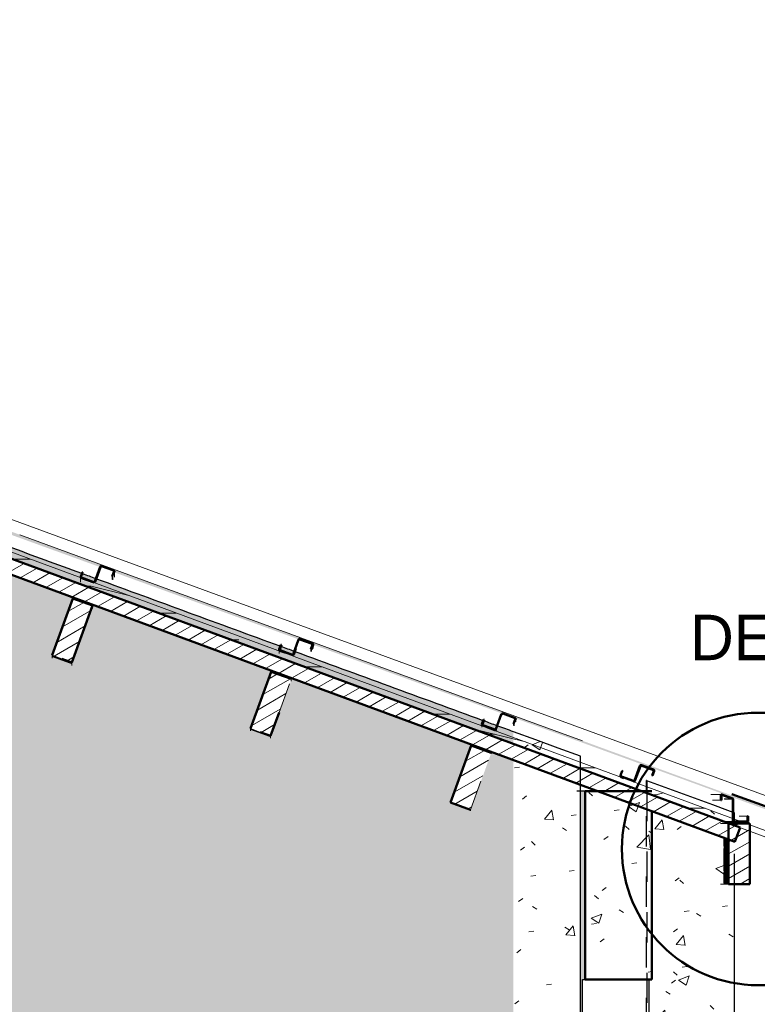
# Model space of a CAD drawing. Header units: metres. Extents: x -9.3 to 14.7, y 2.6 to 9.4.
# Tile 16 of 21: x 3.6 to 6.1, y 5.7 to 8.9. Entities that reach past the tile are written whole.
import ezdxf

# ---------------------------------------------------------------- set-up
doc = ezdxf.new("R2010")
doc.units = ezdxf.units.M
doc.linetypes.add('Tiret', pattern=[0.00635, 0.003175, -0.003175])
for name, color, linetype, lineweight in [('A-DETL', 90, 'Continuous', 18), ('A-DETL-GENF', 92, 'Continuous', 18), ('A-DETL-MEDM', 33, 'Continuous', 50), ('A-ROOF', 132, 'Continuous', 18), ('A-ROOF-PATT', 132, 'Continuous', 18), ('A-WALL', 113, 'Continuous', 25), ('A-WALL-HDLN', 110, 'Tiret', 25), ('A-WALL-PATT', 111, 'Continuous', 25), ('G-ANNO-TEXT', 231, 'Continuous', 9), ('S-BEAM', 12, 'Continuous', 18), ('S-BEAM-HDLN', 1, 'Continuous', 18)]:
    doc.layers.add(name, color=color, linetype=linetype, lineweight=lineweight)
doc.styles.add('Bodoni MT_B_I', font='BOD_BI.TTF', dxfattribs={"height": 0.15})
pattern_1 = [(50.001, (0.03023, 4.125), (0.364359, -0.031878), [0.0381, -0.4191]), (355, (0.03023, 4.125), (-0.070485, 0.382117), [0.03048, -0.33527]), (100.451, (0.0606, 4.122), (0.293874, 0.350237), [0.03238, -0.35618]), (46.185, (0.03023, 4.227), (0.54214, -0.084082), [0.05715, -0.62864]), (96.635, (0.0754, 4.22), (0.474804, 0.494845), [0.04857, -0.53427]), (351.184, (0.03023, 4.227), (0.4748, 0.494848), [0.04572, -0.50291]), (21, (0.08103, 4.201), (0.303217, -0.204532), [0.0381, -0.41909]), (325.999, (0.08103, 4.201), (0.1236, 0.368374), [0.03048, -0.33528]), (71.452, (0.1063, 4.184), (0.42682, 0.16385), [0.03238, -0.35618]), (37.501, (0.03023, 4.125), (0.0061777, 0.1691083), [0.01676, -0.31445, 0.01676, -0.32359, -0.33655]), (37.501, (0.03023, 4.125), (0.0061777, 0.1691083), [-0.67157, 0.01676, -0.31978]), (7.5, (0.03023, 4.125), (0.1336414, 0.200358), [0.01676, -0.17729, 0.01676, -0.30683, -0.12827]), (7.5, (0.03023, 4.125), (0.1336414, 0.200358), [-0.51764, 0.01676, -0.1115]), (327.499, (-0.08305, 4.125), (0.271173, -0.01146), [0.01676, -0.11023, 0.01676, -0.37947, -0.52577]), (327.499, (-0.08305, 4.125), (0.271173, -0.01146), [-0.52323, 0.01676, -0.50901]), (317.499, (-0.13385, 4.125), (0.2962514, 0.050852), [0.01676, -0.14833, 0.01676, -0.24638, -0.37338]), (317.499, (-0.13385, 4.125), (0.2962514, 0.050852), [-0.42824, 0.01676, -0.35661])]
pattern_2 = [(30, (0.0451, 4.125), (-0.0175, 0.03031089), [])]

msp = doc.modelspace()

# ---------------------------------------------------------------- hatches: boundary and pattern name
at = {"layer": 'A-DETL-GENF'}
h = msp.add_hatch(dxfattribs=at)
h.set_pattern_fill('FP_43', style=0, pattern_type=2)
h.set_pattern_definition([(0, (0.0451, 4.125), (0, 0.889), [0.1778, -0.2667, 0.0889, -0.3556]), (0, (0.6674, 4.147), (0, 0.889), [0.1778, -0.7112]), (0, (0.5785, 4.192), (0, 0.889), [0.0889, -0.8001]), (0, (0.08955, 4.214), (0, 0.889), [0.04445, -0.6223, 0.04445, -0.1778]), (0, (0.4007, 4.258), (0, 0.889), [0.1778, -0.2667, 0.04445, -0.40005]), (0, (0.17845, 4.281), (0, 0.889), [0.13335, -0.75565]), (0, (0.4007, 4.303), (0, 0.889), [0.2667, -0.6223]), (0, (0.134, 4.325), (0, 0.889), [0.1778, -0.7112]), (0, (0.4896, 4.347), (0, 0.889), [0.4445, -0.4445]), (0, (0.2229, 4.392), (0, 0.889), [0.0889, -0.2667, 0.1778, -0.3556]), (0, (0.8452, 4.414), (0, 0.889), [0.1778, -0.7112]), (0, (0.6674, 4.436), (0, 0.889), [0.0889, -0.8001]), (0, (0.4896, 4.458), (0, 0.889), [0.0889, -0.8001]), (0, (0.0451, 4.481), (0, 0.889), [0.1778, -0.7112]), (0, (0.4896, 4.503), (0, 0.889), [0.1778, -0.7112]), (0, (0.4896, 4.547), (0, 0.889), [0.1778, -0.1778, 0.1778, -0.3556]), (0, (0.3118, 4.592), (0, 0.889), [0.0889, -0.4445, 0.1778, -0.1778]), (0, (0.4896, 4.614), (0, 0.889), [0.2667, -0.6223]), (0, (0.4896, 4.658), (0, 0.889), [0.1778, -0.7112]), (0, (0.134, 4.681), (0, 0.889), [0.2667, -0.3556, 0.0889, -0.1778]), (0, (0.134, 4.725), (0, 0.889), [0.4445, -0.4445]), (0, (0.6674, 4.747), (0, 0.889), [0.0889, -0.8001]), (0, (0.4007, 4.77), (0, 0.889), [0.1778, -0.7112]), (0, (0.2229, 4.792), (0, 0.889), [0.0889, -0.3556, 0.0889, -0.3556]), (0, (0.134, 4.814), (0, 0.889), [0.0889, -0.2667, 0.1778, -0.3556]), (0, (0.3118, 4.836), (0, 0.889), [0.0889, -0.4445, 0.0889, -0.2667]), (0, (0.4896, 4.858), (0, 0.889), [0.2667, -0.6223]), (0, (0.134, 4.903), (0, 0.889), [0.1778, -0.7112]), (0, (0.5785, 4.925), (0, 0.889), [0.0889, -0.8001]), (0, (0.7563, 4.947), (0, 0.889), [0.0889, -0.8001]), (14.036, (0.6674, 4.192), (0.889002, 1e-06), [0.09157, -3.574]), (14.036, (0.7563, 4.392), (0.889002, 1e-06), [0.09157, -3.574]), (14.036, (0.6674, 4.925), (0.889002, 1e-06), [0.09157, -3.574]), (14.036, (0.4007, 4.592), (0.889002, 1e-06), [0.09157, -3.574]), (14.036, (0.5785, 4.725), (0.889002, 1e-06), [0.09157, -3.574]), (14.036, (0.6674, 4.658), (0.889002, 1e-06), [0.09157, -3.574]), (14.036, (0.2229, 4.814), (0.889002, 1e-06), [0.09157, -3.574]), (14.036, (0.5785, 4.77), (0.889002, 1e-06), [0.09157, -3.574]), (14.036, (0.7563, 4.436), (0.889002, 1e-06), [0.18313, -3.482]), (14.036, (0.6674, 4.503), (0.889002, 1e-06), [0.18313, -3.482]), (14.036, (0.6674, 4.547), (0.889002, 1e-06), [0.18313, -3.482]), (165.964, (0.4007, 4.258), (-0.889002, 1e-06), [0.09157, -0.18313, 0.09157, -3.299]), (165.964, (0.2229, 4.392), (-0.889002, 1e-06), [0.09157, -3.574]), (165.964, (0.2229, 4.792), (-0.889002, 1e-06), [0.18313, -3.482]), (194.036, (0.6674, 4.147), (-0.889002, -1e-06), [0.09157, -3.574]), (345.964, (0.8452, 4.147), (0.889002, -1e-06), [0.09157, -3.574]), (345.964, (0.5785, 4.458), (0.889002, -1e-06), [0.09157, -3.574]), (345.964, (0.7563, 4.614), (0.889002, -1e-06), [0.09157, -3.574]), (345.964, (0.4007, 4.681), (0.889002, -1e-06), [0.09157, -3.574]), (345.964, (0.3118, 4.792), (0.889002, -1e-06), [0.09157, -3.574]), (345.964, (0.4007, 4.836), (0.889002, -1e-06), [0.09157, -3.574]), (345.964, (0.4007, 4.681), (0.889002, -1e-06), [0.09157, -3.574]), (345.964, (0.6674, 4.814), (0.889002, -1e-06), [0.36627, -3.299]), (345.964, (0.134, 4.214), (0.889002, -1e-06), [0.36627, -3.299]), (345.964, (0.2229, 4.281), (0.889002, -1e-06), [0.36627, -3.299]), (345.964, (0.3118, 4.325), (0.889002, -1e-06), [0.09157, -0.18313, 0.18313, -3.208]), (345.964, (0.3118, 4.392), (0.889002, -1e-06), [0.18313, -0.18313, 0.18313, -3.116]), (345.964, (0.2229, 4.481), (0.889002, -1e-06), [0.36627, -3.299]), (345.964, (0.134, 4.547), (0.889002, -1e-06), [0.36627, -3.299]), (345.964, (0.134, 4.592), (0.889002, -1e-06), [0.36627, -3.299]), (345.964, (0.7563, 4.858), (0.889002, -1e-06), [0.09157, -3.574]), (345.964, (0.8452, 4.947), (0.889002, -1e-06), [0.18313, -3.482]), (345.964, (0.3118, 4.903), (0.889002, -1e-06), [0.18313, -3.482]), (345.964, (0.2229, 4.125), (0.889002, -1e-06), [0.36627, -3.299]), (345.964, (0.7563, 4.747), (0.889002, -1e-06), [0.2747, -3.391]), (345.964, (0.8452, 4.681), (0.889002, -1e-06), [0.5494, -3.116])])
h.paths.add_polyline_path([(6.11934, 6.22268), (6.12626, 6.24144), (6.04543, 6.27126), (6.04543, 6.24994)])
h.paths.add_polyline_path([(6.03366, 6.2756), (1.49622, 7.94951), (1.4893, 7.93075), (5.97588, 6.2756), (6.0133, 6.2756)])
at = {"layer": 'A-ROOF-PATT'}
h = msp.add_hatch(color=256, dxfattribs=at)
h.paths.add_polyline_path([(6.2647, 6.26605), (2.62633, 7.59764), (2.62746, 7.59553), (2.62761, 7.59271), (2.62762, 7.58391), (3.23788, 7.36293), (3.24017, 7.36784), (3.24203, 7.36879), (3.24356, 7.36883), (3.24424, 7.36872), (3.28599, 7.35321), (3.28716, 7.35091), (3.28727, 7.34889), (3.28728, 7.34428), (3.89829, 7.12233), (3.89934, 7.12435), (3.90115, 7.12541), (3.90298, 7.12551), (3.90366, 7.12541), (3.9454, 7.10989), (3.94653, 7.10779), (3.94668, 7.10511), (3.9467, 7.10443), (4.55483, 6.88357), (4.55527, 6.88429), (4.55737, 6.88542), (4.5589, 6.88545), (4.55958, 6.88535), (4.60133, 6.86983), (4.60246, 6.86773), (4.60352, 6.86552), (6.23743, 6.2712), (6.26428, 6.26613)])
h.paths.add_polyline_path([(3.94452, 7.1061), (3.94452, 7.10711), (3.94452, 7.10626)])
h.paths.add_polyline_path([(2.57644, 7.60246), (2.58027, 7.6121), (2.58208, 7.61315), (2.58305, 7.61351), (1.97308, 7.83618), (1.97342, 7.83515), (1.97358, 7.83294), (1.97359, 7.82095), (2.57034, 7.60467)])
h.paths.add_polyline_path([(1.92157, 7.8398), (1.92623, 7.85171), (1.92834, 7.85313), (1.52763, 7.99979), (1.52763, 7.98257), (1.9163, 7.84171)])
at = {"layer": 'A-WALL-PATT', "lineweight": 18}
h = msp.add_hatch(dxfattribs=at)
h.set_pattern_fill('FP_6', color=256, style=0, pattern_type=2)
h.set_pattern_definition(pattern_1)
h.paths.add_polyline_path([(-5.10967, 3.4), (2.36613, 3.4), (2.36613, 5.45), (3.06611, 5.45), (3.06611, 3.4), (5.26406, 3.4), (5.26406, 6.4849), (1.46493, 7.88633), (1.46463, 7.88592), (0.22493, 8.81782), (-0.00303, 8.6502), (0.11383, 8.48851), (0.0572, 8.44736), (-0.05983, 8.60844), (-0.44383, 8.32608), (-0.3273, 8.1657), (-0.3273, 8.15969), (-0.38393, 8.11855), (-0.50149, 8.28035), (-0.50149, 8.28368), (-0.87998, 8.00537), (-0.76831, 7.85168), (-0.76831, 7.84371), (-0.82494, 7.80256), (-0.94014, 7.96113), (-1.21393, 7.75981), (-1.21535, 7.76174), (-1.38568, 7.70034), (-1.31933, 7.51805), (-1.31933, 7.51121), (-1.38511, 7.48727), (-1.45352, 7.67589), (-2.04573, 7.46239), (-1.9783, 7.27639), (-1.9783, 7.27121), (-2.04408, 7.24727), (-2.11248, 7.43521), (-2.11248, 7.43832), (-2.7053, 7.22435), (-2.63852, 7.04087), (-2.63852, 7.03641), (-2.70429, 7.01247), (-2.7727, 7.20031), (-3.36463, 6.98652), (-3.29754, 6.80219), (-3.29754, 6.79858), (-3.36332, 6.77464), (-3.43173, 6.96273), (-4.0237, 6.74932), (-3.95587, 6.56296), (-3.95587, 6.56014), (-4.02165, 6.5362), (-4.09005, 6.72414), (-4.09005, 6.7254), (-4.68234, 6.51188), (-4.61432, 6.32501), (-4.61432, 6.32329), (-4.6801, 6.29935), (-4.7485, 6.48803), (-5.10967, 6.35783), (-5.10967, 5.76), (-5.11415, 5.76), (-5.11415, 4.79), (-5.10967, 4.79), (-5.10967, 3.41341)])
h.paths.add_polyline_path([(5.12206, 6.31873), (5.05628, 6.34267), (5.05628, 6.34494), (5.12469, 6.53288), (5.19047, 6.50894), (5.19047, 6.50666), (5.12289, 6.321)])
h.paths.add_polyline_path([(1.39378, 8.00172), (1.48715, 7.93154), (5.26406, 6.5382), (5.26406, 6.57848), (5.21336, 6.59706), (5.20839, 6.58407), (5.20798, 6.58588), (5.20632, 6.58407), (5.20326, 6.58394), (5.20326, 6.58102), (5.16285, 6.59572), (5.16285, 6.59864), (5.1606, 6.60071), (5.16046, 6.60377), (5.16443, 6.61499), (4.54341, 6.84251), (4.5376, 6.8277), (4.53508, 6.82654), (4.53342, 6.82677), (4.49155, 6.84245), (4.4904, 6.84494), (4.49063, 6.85085), (4.49416, 6.86056), (3.88787, 7.08218), (3.88168, 7.06632), (3.87916, 7.06517), (3.8775, 7.06539), (3.83562, 7.08107), (3.83448, 7.08357), (3.8347, 7.09091), (3.83833, 7.10086), (3.22858, 7.32428), (3.22226, 7.30808), (3.21974, 7.30692), (3.21809, 7.30714), (3.17621, 7.32282), (3.17506, 7.32532), (3.17529, 7.33423), (3.17824, 7.34272), (2.5687, 7.56607), (2.5626, 7.55047), (2.56009, 7.54932), (2.55843, 7.54954), (2.51655, 7.56522), (2.51541, 7.56772), (2.51563, 7.57866), (2.51751, 7.58483), (1.915, 7.80561), (1.90856, 7.78908), (1.90605, 7.78792), (1.90439, 7.78815), (1.86251, 7.80383), (1.86137, 7.80633), (1.86159, 7.81827), (1.86347, 7.8245), (1.5096, 7.95419), (1.44069, 8.00657), (1.42885, 7.99226), (1.42629, 7.992), (1.42479, 7.99273), (1.41329, 8.00172), (1.4034, 8.00172)])
h.paths.add_polyline_path([(-5.10967, 6.41098), (-1.2301, 7.80999), (0.20746, 8.86704), (0.22017, 8.88395), (0.22526, 8.88013), (0.23112, 8.88443), (0.24544, 8.86496), (1.39378, 8.00172), (1.41329, 8.00172), (1.38981, 8.0206), (1.38946, 8.02167), (1.38991, 8.03316), (1.39181, 8.03583), (1.39569, 8.04079), (0.99346, 8.34654), (0.98217, 8.33271), (0.97939, 8.33239), (0.97773, 8.33323), (0.94292, 8.36094), (0.94255, 8.36205), (0.94268, 8.36976), (0.94488, 8.373), (0.95001, 8.37956), (0.55714, 8.67808), (0.54731, 8.66604), (0.54731, 8.66755), (0.5444, 8.66611), (0.54169, 8.66686), (0.54169, 8.66481), (0.50781, 8.69128), (0.50781, 8.69333), (0.50637, 8.69624), (0.50712, 8.69895), (0.51552, 8.7097), (0.33664, 8.84558), (0.32748, 8.8344), (0.32748, 8.83591), (0.32457, 8.83447), (0.32186, 8.83522), (0.32186, 8.83317), (0.28798, 8.85964), (0.28798, 8.86169), (0.28654, 8.8646), (0.28798, 8.86819), (0.29501, 8.87719), (0.22548, 8.93), (0.15814, 8.88082), (0.16729, 8.86823), (0.16729, 8.8669), (0.168, 8.86393), (0.16523, 8.86046), (0.13044, 8.83576), (0.12864, 8.83533), (0.12518, 8.8381), (0.11632, 8.85028), (-0.06606, 8.71644), (-0.05762, 8.70482), (-0.05762, 8.7035), (-0.0569, 8.70052), (-0.05968, 8.69706), (-0.09458, 8.67233), (-0.09627, 8.67192), (-0.09973, 8.6747), (-0.10819, 8.68633), (-0.5007, 8.39969), (-0.49162, 8.3866), (-0.49212, 8.37857), (-0.49435, 8.37657), (-0.52985, 8.35148), (-0.53194, 8.3518), (-0.53241, 8.35198), (-0.53441, 8.35421), (-0.54431, 8.36784), (-0.94787, 8.07312), (-0.94078, 8.06277), (-0.94128, 8.05201), (-0.94351, 8.05001), (-0.97901, 8.02491), (-0.98109, 8.02524), (-0.98156, 8.02541), (-0.98356, 8.02764), (-0.99278, 8.04033), (-1.2505, 7.85212), (-1.42475, 7.78902), (-1.41949, 7.77386), (-1.41994, 7.76571), (-1.42073, 7.76464), (-1.42275, 7.76358), (-1.46449, 7.749), (-1.46572, 7.7494), (-1.46679, 7.75018), (-1.46785, 7.7522), (-1.47467, 7.77094), (-2.08865, 7.5486), (-2.08359, 7.534), (-2.08405, 7.52627), (-2.08483, 7.5252), (-2.08685, 7.52414), (-2.12859, 7.50956), (-2.12982, 7.50995), (-2.13089, 7.51074), (-2.13195, 7.51276), (-2.13843, 7.53057), (-2.7475, 7.31001), (-2.74382, 7.2999), (-2.74416, 7.29361), (-2.7469, 7.29148), (-2.78766, 7.27707), (-2.78987, 7.27736), (-2.792, 7.2801), (-2.79644, 7.29229), (-3.40754, 7.071), (-3.40347, 7.05982), (-3.40381, 7.05417), (-3.40654, 7.05204), (-3.44695, 7.03762), (-3.44951, 7.03792), (-3.45164, 7.04066), (-3.45626, 7.05335), (-4.06474, 6.83254), (-4.06071, 6.82146), (-4.06084, 6.81615), (-4.06378, 6.81383), (-4.10484, 6.79943), (-4.10675, 6.79972), (-4.10888, 6.80245), (-4.11357, 6.81533), (-4.72583, 6.59362), (-4.72118, 6.57918), (-4.72132, 6.57613), (-4.72426, 6.57381), (-4.76466, 6.55938), (-4.76723, 6.55969), (-4.76936, 6.56243), (-4.77432, 6.57606), (-5.114, 6.45256), (-5.10967, 6.45357), (-5.10967, 6.42719)])
h.paths.add_polyline_path([(4.46177, 6.56053), (4.39599, 6.58447), (4.39599, 6.58878), (4.4644, 6.77671), (4.53018, 6.75277), (4.52999, 6.74796), (4.46267, 6.563)])
h.paths.add_polyline_path([(-4.76466, 6.56123), (-4.76466, 6.5629), (-4.72426, 6.57761), (-4.72426, 6.57594), (-4.72313, 6.57697), (-4.72357, 6.5799), (-4.72853, 6.59264), (-4.7719, 6.57694), (-4.76619, 6.5613), (-4.76467, 6.56123)])
h.paths.add_polyline_path([(5.20394, 6.58582), (5.20588, 6.58633), (5.20651, 6.58701), (5.21054, 6.59809), (5.16735, 6.61392), (5.16285, 6.60115), (5.16354, 6.60052), (5.20376, 6.58588)])
h.paths.add_polyline_path([(3.80572, 6.80146), (3.73994, 6.8254), (3.73994, 6.83102), (3.80835, 7.01896), (3.87412, 6.99501), (3.87412, 6.9894), (3.80752, 6.80641)])
h.paths.add_polyline_path([(-4.10419, 6.80126), (-4.10419, 6.80351), (-4.06378, 6.81822), (-4.06378, 6.81596), (-4.06266, 6.817), (-4.0631, 6.81993), (-4.0675, 6.83201), (-4.11097, 6.81627), (-4.10675, 6.8047), (-4.10675, 6.80245), (-4.10552, 6.80131)])
h.paths.add_polyline_path([(4.53488, 6.83278), (4.53627, 6.83343), (4.53667, 6.83409), (4.54017, 6.8437), (4.4974, 6.85937), (4.4937, 6.84761), (4.53411, 6.8329)])
h.paths.add_polyline_path([(-3.44695, 7.03946), (-3.44695, 7.04186), (-3.40654, 7.05657), (-3.40634, 7.05436), (-3.40541, 7.05521), (-3.40586, 7.05814), (-3.41019, 7.07004), (-3.45361, 7.05431), (-3.44951, 7.04306), (-3.44951, 7.04066), (-3.44848, 7.03953)])
h.paths.add_polyline_path([(3.15082, 7.04339), (3.08505, 7.06734), (3.08505, 7.07515), (3.15345, 7.26309), (3.21923, 7.23915), (3.21923, 7.23133), (3.15202, 7.04669)])
h.paths.add_polyline_path([(3.87896, 7.07284), (3.88034, 7.07348), (3.88075, 7.07415), (3.88433, 7.084), (3.84203, 7.0995), (3.83778, 7.08766), (3.87819, 7.07296)])
h.paths.add_polyline_path([(2.42803, 7.30629), (2.42803, 7.31514), (2.49643, 7.50308), (2.56221, 7.47914), (2.56221, 7.47029), (2.49381, 7.28235), (2.46869, 7.29149)])
h.paths.add_polyline_path([(-2.78731, 7.2789), (-2.78731, 7.28195), (-2.7469, 7.29617), (-2.74669, 7.2938), (-2.74577, 7.29464), (-2.74621, 7.29758), (-2.75036, 7.30898), (-2.79358, 7.29333), (-2.78987, 7.28314), (-2.78987, 7.2801), (-2.78834, 7.27895)])
h.paths.add_polyline_path([(3.21954, 7.31615), (3.22093, 7.3168), (3.22133, 7.31747), (3.22437, 7.32582), (3.18257, 7.34113), (3.17881, 7.33081), (3.21877, 7.31627)])
h.paths.add_polyline_path([(1.8379, 7.52268), (1.77212, 7.54662), (1.77212, 7.55718), (1.84053, 7.74512), (1.90631, 7.72118), (1.90631, 7.71062), (1.83833, 7.52385)])
h.paths.add_polyline_path([(-2.12808, 7.51714), (-2.12725, 7.51726), (-2.0868, 7.53199), (-2.09113, 7.54455), (-2.09113, 7.5477), (-2.13472, 7.53192), (-2.12888, 7.51738), (-2.12835, 7.51721)])
h.paths.add_polyline_path([(2.55988, 7.56058), (2.56127, 7.56123), (2.56229, 7.56359), (2.56356, 7.56796), (2.52269, 7.58293), (2.51981, 7.57501), (2.55911, 7.5607)])
h.paths.add_polyline_path([(-1.46398, 7.75701), (-1.46315, 7.75712), (-1.42283, 7.7718), (-1.42702, 7.78399), (-1.42702, 7.7882), (-1.46572, 7.77418), (-1.46527, 7.75761), (-1.46425, 7.75707)])
h.paths.add_polyline_path([(-1.46572, 7.75831), (-1.46572, 7.77418), (-1.47082, 7.77234)])
h.paths.add_polyline_path([(1.28041, 7.76429), (1.2245, 7.80642), (1.2245, 7.81591), (1.34487, 7.97564), (1.40077, 7.93351), (1.40077, 7.92401), (1.28591, 7.77159)])
h.paths.add_polyline_path([(1.90585, 7.8002), (1.90723, 7.80085), (1.90764, 7.80151), (1.90952, 7.80762), (1.86895, 7.82233), (1.8661, 7.81451), (1.90508, 7.80032)])
h.paths.add_polyline_path([(1.42752, 8.00289), (1.42885, 8.00364), (1.4347, 8.01113), (1.40165, 8.03619), (1.39494, 8.0276), (1.42674, 8.00295)])
h.paths.add_polyline_path([(-0.97969, 8.03468), (-0.9783, 8.03504), (-0.94562, 8.05878), (-0.95247, 8.06902), (-0.95298, 8.06939), (-0.98744, 8.04422), (-0.97988, 8.03471)])
h.paths.add_polyline_path([(0.83328, 8.10239), (0.77701, 8.14403), (0.77701, 8.14965), (0.89598, 8.31042), (0.95225, 8.26876), (0.95225, 8.26316), (0.83328, 8.10239)])
h.paths.add_polyline_path([(0.98059, 8.34007), (0.98192, 8.34082), (0.98902, 8.34991), (0.95444, 8.37619), (0.94647, 8.36598), (0.97981, 8.34012)])
h.paths.add_polyline_path([(-0.53053, 8.35852), (-0.52914, 8.35888), (-0.49517, 8.38356), (-0.50332, 8.39478), (-0.50332, 8.39778), (-0.54027, 8.37079), (-0.53073, 8.35855)])
h.paths.add_polyline_path([(0.38909, 8.44095), (0.33246, 8.4821), (0.33246, 8.48408), (0.45002, 8.64588), (0.50665, 8.60474), (0.50665, 8.60276), (0.39053, 8.44293)])
h.paths.add_polyline_path([(0.5444, 8.66802), (0.54573, 8.66878), (0.55454, 8.68006), (0.51812, 8.70773), (0.50869, 8.69629), (0.50904, 8.69491), (0.54292, 8.66843)])
h.paths.add_polyline_path([(-0.09595, 8.6739), (-0.09447, 8.6747), (-0.09447, 8.67558), (-0.05968, 8.70083), (-0.05924, 8.70025), (-0.059, 8.70134), (-0.06009, 8.7035), (-0.06864, 8.71521), (-0.10569, 8.68762), (-0.09726, 8.67602), (-0.09726, 8.6747), (-0.09627, 8.67409)])
h.paths.add_polyline_path([(0.32457, 8.83638), (0.3259, 8.83714), (0.33404, 8.84755), (0.29761, 8.87522), (0.28886, 8.86465), (0.28921, 8.86327), (0.32309, 8.83679)])
h.paths.add_polyline_path([(0.12895, 8.8373), (0.13044, 8.83766), (0.13044, 8.83898), (0.16523, 8.86424), (0.16567, 8.86366), (0.16591, 8.86475), (0.16482, 8.8669), (0.15627, 8.87945), (0.11857, 8.85192), (0.12765, 8.83942), (0.12765, 8.8381), (0.12864, 8.83749)])
h = msp.add_hatch(dxfattribs=at)
h.set_pattern_fill('FP_6', color=256, style=0, pattern_type=2)
h.set_pattern_definition(pattern_1)
h.paths.add_polyline_path([(5.26406, 3.4), (5.48563, 3.4), (5.48563, 6.40317), (5.26406, 6.4849), (5.26406, 4.31721)])
h.paths.add_polyline_path([(5.48563, 6.45646), (5.48563, 6.49731), (5.26406, 6.57848), (5.26406, 6.5382), (5.48278, 6.45751)])
h = msp.add_hatch(dxfattribs=at)
h.set_pattern_fill('FP_6', color=256, style=0, pattern_type=2)
h.set_pattern_definition(pattern_1)
h.paths.add_polyline_path([(5.72134, 3.4), (5.99505, 3.4), (5.99505, 4.58004), (5.98816, 4.57977), (5.98816, 4.42004), (5.90303, 4.42004), (5.90303, 4.64004), (5.99505, 4.64004), (5.99463, 4.64626), (5.72777, 4.66009), (5.72777, 4.7163), (5.72977, 4.7163), (5.72977, 4.66198), (5.99505, 4.64824), (5.99505, 6.0756), (5.9597, 6.0756), (5.9597, 6.22828), (5.72134, 6.31621), (5.72134, 5.76), (5.71212, 5.76), (5.71212, 4.79), (5.72134, 4.79), (5.72134, 4.64004), (5.79931, 4.64004), (5.79931, 4.42004), (5.72134, 4.42004), (5.72134, 3.55804)])
h.paths.add_polyline_path([(5.99156, 6.2756), (5.99505, 6.2756), (5.99505, 6.27995), (5.97536, 6.28034), (5.9734, 6.28232), (5.97305, 6.28395), (5.97305, 6.31873), (5.70562, 6.41671), (5.70562, 6.38275), (5.72134, 6.38275), (5.72134, 6.3695), (5.97588, 6.2756), (5.99125, 6.2756)])
h.paths.add_polyline_path([(5.99505, 6.28195), (5.99505, 6.31067), (5.99078, 6.31224), (5.99125, 6.28271), (5.9922, 6.28206), (5.99278, 6.28195)])
h = msp.add_hatch(dxfattribs=at)
h.set_pattern_fill('FP_7', color=256, style=0, pattern_type=2)
h.set_pattern_definition([(89.672, (5.501, 4.125), (0.002487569, -0.0318747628), [0.02919, -0.32105]), (274.457, (5.501, 4.125), (-0.0004862, 0.38211777), [0.00266, -0.02931]), (90.072, (5.501, 4.122), (0.0019998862, 0.3502327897), [0.03184, -0.35027]), (89.625, (5.501, 4.227), (0.0036997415, -0.0840860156), [0.04124, -0.45362]), (90.045, (5.501, 4.22), (0.0032413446, 0.4948526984), [0.04824, -0.53069]), (272.517, (5.501, 4.227), (0.0032414, 0.49484976), [0.00701, -0.07715]), (88.982, (5.501, 4.201), (0.002066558, -0.204528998), [0.01366, -0.15022]), (270.579, (5.501, 4.201), (0.000847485, 0.368377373), [0.01705, -0.1875]), (89.869, (5.502, 4.184), (0.0029146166, 0.1638437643), [0.0307, -0.33768]), (89.491, (5.501, 4.125), (4.22759e-05, 0.1691062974), [0.01021, -0.19143, 0.01021, -0.197, -0.20489]), (89.491, (5.501, 4.125), (4.22759e-05, 0.1691062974), [-0.40885, 0.01021, -0.19468]), (87.035, (5.501, 4.125), (0.000915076, 0.200360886), [0.00219, -0.02317, 0.00219, -0.0401, -0.01677]), (87.035, (5.501, 4.125), (0.000915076, 0.200360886), [-0.06766, 0.00219, -0.01457]), (270.613, (5.5, 4.125), (0.0018527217, -0.0114608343), [0.00901, -0.05923, 0.00901, -0.2039, -0.28252]), (270.613, (5.5, 4.125), (0.0018527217, -0.0114608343), [-0.28115, 0.00901, -0.27351]), (270.426, (5.5, 4.125), (0.0020219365, 0.0508564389), [0.01133, -0.10022, 0.01133, -0.16646, -0.25226]), (270.426, (5.5, 4.125), (0.0020219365, 0.0508564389), [-0.28933, 0.01133, -0.24093])])
h.paths.add_polyline_path([(5.48563, 3.4), (5.50133, 3.40001), (5.50133, 4.79), (5.49212, 4.79), (5.49216, 5.76), (5.50133, 5.76), (5.50133, 6.38275), (5.48563, 6.38275), (5.48563, 3.40004)])
h = msp.add_hatch(dxfattribs=at)
h.set_pattern_fill('FP_2', color=256, style=0, pattern_type=2)
h.set_pattern_definition([(50, (0.0451, 4.125), (0.364365, -0.031877), [0.0381, -0.4191]), (355, (0.0451, 4.125), (-0.070485, 0.382117), [0.03048, -0.33528]), (100.451, (0.07547, 4.122), (0.293886, 0.35023), [0.03238, -0.35618]), (46.184, (0.0451, 4.227), (0.54216, -0.084084), [0.05715, -0.62865]), (96.636, (0.0903, 4.22), (0.474805, 0.494854), [0.04857, -0.53427]), (351.184, (0.0451, 4.227), (0.47481, 0.494846), [0.04572, -0.50292]), (21, (0.0959, 4.201), (0.303226, -0.204528), [0.0381, -0.4191]), (326, (0.0959, 4.201), (0.123607, 0.368379), [0.03048, -0.33528]), (71.451, (0.12117, 4.184), (0.426833, 0.163839), [0.03238, -0.35618]), (37.5, (0.0451, 4.125), (0.0061807, 0.1691082), [0.01676, -0.31445, 0.01676, -0.3236, -0.33655]), (37.5, (0.0451, 4.125), (0.0061807, 0.1691082), [-0.67158, 0.01676, -0.31979]), (7.5, (0.0451, 4.125), (0.1336414, 0.200358), [0.01676, -0.17729, 0.01676, -0.30683, -0.12827]), (7.5, (0.0451, 4.125), (0.1336414, 0.200358), [-0.51765, 0.01676, -0.11151]), (327.5, (-0.06818, 4.125), (0.2711816, -0.0114606), [0.01676, -0.11024, 0.01676, -0.37948, -0.52578]), (327.5, (-0.06818, 4.125), (0.2711816, -0.0114606), [-0.52324, 0.01676, -0.50902]), (317.5, (-0.11898, 4.125), (0.296258, 0.050851), [0.01676, -0.14834, 0.01676, -0.24638, -0.37338]), (317.5, (-0.11898, 4.125), (0.296258, 0.050851), [-0.42824, 0.01676, -0.35662])])
h.paths.add_polyline_path([(5.72134, 3.4), (5.72134, 4.79), (5.50133, 4.79), (5.50133, 3.4)])
h.paths.add_polyline_path([(5.72134, 5.76), (5.72134, 6.38275), (5.50133, 6.38275), (5.50133, 5.76)])
at = {"layer": 'S-BEAM'}
h = msp.add_hatch(dxfattribs=at)
h.set_pattern_fill('FP_9', color=55, style=0, pattern_type=2)
h.set_pattern_definition(pattern_2)
h.paths.add_polyline_path([(5.99599, 6.21489), (6.0133, 6.2618), (1.48224, 7.93335), (1.46493, 7.88644), (5.98338, 6.21954)])
h = msp.add_hatch(dxfattribs=at)
h.set_pattern_fill('FP_9', color=55, style=0, pattern_type=2)
h.set_pattern_definition(pattern_2)
h.paths.add_polyline_path([(3.80572, 6.80708), (3.87412, 6.99501), (3.80835, 7.01896), (3.73994, 6.83102)])
h = msp.add_hatch(dxfattribs=at)
h.set_pattern_fill('FP_34', color=55, style=0, pattern_type=2)
h.set_pattern_definition([(70.028, (2.504, 3.23), (-0.0059816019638, -0.01637150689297), [])])
h.paths.add_polyline_path([(3.80572, 6.80146), (3.87412, 6.9894), (3.87412, 6.99501), (3.80572, 6.80708)])
h = msp.add_hatch(dxfattribs=at)
h.set_pattern_fill('FP_35', color=55, style=0, pattern_type=2)
h.set_pattern_definition([(340.076, (1.347, 7.702), (-0.016450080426, 0.0060583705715), [])])
h.paths.add_polyline_path([(3.80572, 6.80146), (3.80572, 6.80708), (3.73994, 6.83102), (3.73994, 6.8254), (3.7921, 6.80641)])
h = msp.add_hatch(dxfattribs=at)
h.set_pattern_fill('FP_9', color=55, style=0, pattern_type=2)
h.set_pattern_definition(pattern_2)
h.paths.add_polyline_path([(4.46177, 6.56483), (4.53018, 6.75277), (4.4644, 6.77671), (4.39599, 6.58878)])
h = msp.add_hatch(dxfattribs=at)
h.set_pattern_fill('FP_36', color=55, style=0, pattern_type=2)
h.set_pattern_definition([(340.058, (1.346, 7.699), (-0.0164455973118, 0.0060413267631), [])])
h.paths.add_polyline_path([(4.46177, 6.56053), (4.46177, 6.56484), (4.39599, 6.58878), (4.39599, 6.58447), (4.44995, 6.56483)])
h = msp.add_hatch(dxfattribs=at)
h.set_pattern_fill('FP_9', color=55, style=0, pattern_type=2)
h.set_pattern_definition(pattern_2)
h.paths.add_polyline_path([(5.12206, 6.321), (5.19047, 6.50894), (5.12469, 6.53288), (5.05628, 6.34494)])
h = msp.add_hatch(dxfattribs=at)
h.set_pattern_fill('FP_27', color=55, style=0, pattern_type=2)
h.set_pattern_definition([(340.031, (1.345, 7.696), (-0.0164435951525, 0.0060174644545), [])])
h.paths.add_polyline_path([(5.12206, 6.31873), (5.12206, 6.321), (5.05628, 6.34494), (5.05628, 6.34267), (5.11582, 6.321)])
h = msp.add_hatch(dxfattribs=at)
h.set_pattern_fill('FP_9', color=55, style=0, pattern_type=2)
h.set_pattern_definition(pattern_2)
h.paths.add_polyline_path([(6.04543, 6.0756), (6.04543, 6.2756), (5.97542, 6.2756), (5.97542, 6.0756), (6.00691, 6.0756)])
h = msp.add_hatch(dxfattribs=at)
h.set_pattern_fill('FP_37', color=55, style=0, pattern_type=2)
h.set_pattern_definition([(89.323, (5.975, 4.125), (-0.00083809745, -0.03030221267), [])])
h.paths.add_polyline_path([(5.9597, 6.0756), (5.97542, 6.0756), (5.97542, 6.22247), (5.9597, 6.22828), (5.9597, 6.16029)])

# ---------------------------------------------------------------- linework, layer by layer
at = {"layer": 'A-DETL'}
for p, q in [((1.49622, 7.94951), (6.12626, 6.24144)), ((6.11934, 6.22268), (1.4893, 7.93075))]:
    msp.add_line(p, q, dxfattribs=at)
at = {"layer": 'A-DETL-MEDM'}
for p, q in [((5.98608, 6.37264), (6.18388, 6.30133)), ((5.72134, 5.76), (5.72134, 6.31621))]:
    msp.add_line(p, q, dxfattribs=at)
msp.add_circle((6.0728, 6.19135), 0.45, dxfattribs=at)
at = {"layer": 'A-ROOF', "flags": 128}
for points in [[(6.2647, 6.30605), (5.73836, 6.49868), (5.21202, 6.69132), (4.68568, 6.88395), (4.15934, 7.07659), (3.63299, 7.26923), (3.10665, 7.46187), (2.58031, 7.65451), (2.05397, 7.84715), (1.52763, 8.03979)], [(3.63299, 7.22923), (4.15934, 7.03659), (4.68568, 6.84395)], [(4.68568, 6.84395), (5.21202, 6.65132), (5.49216, 6.54879)]]:
    msp.add_lwpolyline(points, dxfattribs=at)
at = {"layer": 'A-WALL'}
for p, q in [((5.48563, 6.45646), (5.48563, 6.49731)), ((5.70412, 6.38275), (5.70412, 6.41714)), ((5.70562, 6.41671), (5.70562, 6.38275)), ((5.48563, 6.04503), (5.48563, 6.40317)), ((5.50133, 6.38275), (5.48563, 6.38275)), ((5.99505, 6.31067), (5.99078, 6.31224)), ((5.99505, 6.28195), (5.99505, 6.31067)), ((5.99505, 6.2756), (5.99505, 6.28006)), ((5.99505, 4.64824), (5.99505, 6.0756)), ((5.48563, 3.4), (5.48563, 6.00817)), ((5.49212, 4.79), (5.49212, 5.76)), ((5.49212, 5.76), (5.50133, 5.76)), ((5.71212, 5.76), (5.71212, 4.79))]:
    msp.add_line(p, q, dxfattribs=at)
at = {"layer": 'A-WALL', "lineweight": 50}
for p, q in [((5.50133, 6.38275), (5.50133, 5.76)), ((5.72134, 6.38275), (5.50133, 6.38275)), ((5.50133, 5.76), (5.72134, 5.76))]:
    msp.add_line(p, q, dxfattribs=at)
at = {"layer": 'A-WALL', "flags": 128}
for points in [[(5.48563, 6.49731), (5.41177, 6.52436), (5.33792, 6.55142), (5.26406, 6.57848)], [(5.70562, 6.41671), (5.70512, 6.41685), (5.70462, 6.417), (5.70412, 6.41714)], [(5.97305, 6.31873), (5.92269, 6.33718), (5.85033, 6.36369), (5.77798, 6.3902), (5.70562, 6.41671)]]:
    msp.add_lwpolyline(points, dxfattribs=at)
at = {"layer": 'A-WALL'}
msp.add_open_spline([(3.83833, 7.10086), (3.75735, 7.13053), (3.5541, 7.205), (3.35085, 7.27947), (3.22858, 7.32428)], degree=3, knots=[0.37974171, 0.37974171, 0.37974171, 0.37974171, 0.44444444, 0.54214754, 0.54214754, 0.54214754, 0.54214754], dxfattribs=at)
for points in [[(3.88433, 7.084), (3.87023, 7.08917), (3.85613, 7.09433), (3.84203, 7.0995)], [(4.49416, 6.86056), (4.29212, 6.93459), (4.09008, 7.00861), (3.88804, 7.08264)], [(4.54017, 6.8437), (4.52591, 6.84893), (4.51166, 6.85415), (4.4974, 6.85937)], [(5.16453, 6.61495), (4.95749, 6.6908), (4.75045, 6.76666), (4.54341, 6.84251)], [(5.21054, 6.59809), (5.19614, 6.60337), (5.18174, 6.60864), (5.16735, 6.61392)], [(5.26406, 6.57848), (5.24716, 6.58467), (5.23026, 6.59087), (5.21336, 6.59706)]]:
    msp.add_open_spline(points, degree=3, dxfattribs=at)
at = {"layer": 'A-WALL-HDLN'}
for p, q in [((5.48563, 6.40322), (5.48563, 6.45641)), ((5.48563, 6.38275), (5.47406, 6.38275)), ((5.70412, 3.4), (5.70412, 6.3827)), ((5.70562, 6.3827), (5.70562, 3.4)), ((5.99073, 6.31225), (5.9731, 6.31871)), ((5.99505, 6.28011), (5.99505, 6.2819)), ((5.99505, 6.07565), (5.99505, 6.27555)), ((5.48563, 6.00822), (5.48563, 6.04498))]:
    msp.add_line(p, q, dxfattribs=at)
for points in [[(3.84198, 7.09952), (3.84078, 7.09996), (3.83958, 7.1004), (3.83837, 7.10084)], [(3.88799, 7.08266), (3.88679, 7.0831), (3.88558, 7.08354), (3.88438, 7.08398)], [(4.49736, 6.85939), (4.49631, 6.85977), (4.49526, 6.86016), (4.49421, 6.86054)], [(4.54337, 6.84253), (4.54232, 6.84292), (4.54127, 6.8433), (4.54022, 6.84369)], [(5.1673, 6.61393), (5.16639, 6.61427), (5.16548, 6.6146), (5.16458, 6.61493)], [(5.21331, 6.59708), (5.2124, 6.59741), (5.21149, 6.59774), (5.21059, 6.59807)]]:
    msp.add_open_spline(points, degree=3, dxfattribs=at)
at = {"layer": 'S-BEAM', "lineweight": 50}
for p, q in [((6.0133, 6.2618), (1.48224, 7.93335)), ((1.46493, 7.88644), (5.99599, 6.21489)), ((3.89853, 7.12302), (3.88075, 7.07415)), ((3.88263, 7.07347), (3.90041, 7.12233)), ((3.94407, 7.1107), (3.90366, 7.12541)), ((3.84018, 7.10595), (3.8347, 7.09091)), ((3.84206, 7.10526), (3.84018, 7.10595)), ((3.94458, 7.10626), (3.93911, 7.09122)), ((3.93911, 7.09122), (3.94099, 7.09054)), ((3.9447, 7.10703), (3.94458, 7.10626)), ((3.83484, 7.08785), (3.83576, 7.08659)), ((3.83576, 7.08659), (3.8371, 7.08578)), ((3.8371, 7.08578), (3.8775, 7.07108)), ((3.87819, 7.07296), (3.83778, 7.08766)), ((3.8775, 7.07108), (3.87904, 7.07084)), ((3.88182, 7.07213), (3.88263, 7.07347)), ((3.80835, 7.01896), (3.73994, 6.83102)), ((3.80572, 6.80708), (3.87412, 6.99501)), ((3.87412, 6.99501), (3.80835, 7.01896)), ((4.4961, 6.86589), (4.49063, 6.85085)), ((4.49251, 6.85017), (4.49798, 6.8652)), ((4.49798, 6.8652), (4.4961, 6.86589)), ((4.55446, 6.88296), (4.53667, 6.83409)), ((4.55634, 6.88227), (4.55674, 6.88294)), ((4.5589, 6.88347), (4.59931, 6.86876)), ((4.59999, 6.87064), (4.55958, 6.88535)), ((4.6005, 6.8662), (4.59503, 6.85116)), ((4.59691, 6.85048), (4.60238, 6.86552)), ((4.49302, 6.84573), (4.51229, 6.83871)), ((4.53411, 6.8329), (4.4937, 6.84761)), ((4.53497, 6.83078), (4.53648, 6.83115)), ((4.53822, 6.83273), (4.53855, 6.83341)), ((4.53855, 6.83341), (4.54592, 6.85365)), ((4.59614, 6.85076), (4.59691, 6.85048)), ((3.77209, 6.81932), (3.80572, 6.80708)), ((4.4644, 6.77671), (4.39599, 6.58878)), ((4.53018, 6.75277), (4.4644, 6.77671)), ((4.46177, 6.56483), (4.48996, 6.64228)), ((5.22429, 6.63588), (5.20651, 6.58701)), ((5.26983, 6.62356), (5.22942, 6.63827)), ((5.16594, 6.61881), (5.16046, 6.60377)), ((5.16234, 6.60309), (5.16781, 6.61812)), ((5.16781, 6.61812), (5.16594, 6.61881)), ((5.27034, 6.61912), (5.26487, 6.60408)), ((5.26487, 6.60408), (5.26674, 6.6034)), ((4.42701, 6.57749), (4.46177, 6.56483)), ((5.20394, 6.58582), (5.16354, 6.60052)), ((5.17426, 6.59449), (5.20326, 6.58394)), ((5.12469, 6.53288), (5.05628, 6.34494)), ((5.19047, 6.50894), (5.12469, 6.53288)), ((5.62353, 6.44889), (5.61806, 6.43386)), ((5.62541, 6.44821), (5.62353, 6.44889)), ((5.68189, 6.46596), (5.6641, 6.4171)), ((5.66598, 6.41642), (5.68377, 6.46528)), ((5.68633, 6.46648), (5.72674, 6.45177)), ((5.72742, 6.45365), (5.68701, 6.46836)), ((5.72793, 6.44921), (5.72246, 6.43417)), ((5.72434, 6.43349), (5.72981, 6.44852)), ((5.62045, 6.42873), (5.62947, 6.42545)), ((5.66154, 6.4159), (5.62113, 6.43061)), ((5.72342, 6.43382), (5.72434, 6.43349)), ((5.05628, 6.34494), (5.12206, 6.321)), ((5.95006, 6.36979), (5.94978, 6.36853)), ((5.94978, 6.36853), (5.94978, 6.35253)), ((5.94978, 6.35253), (5.95178, 6.35253)), ((5.95083, 6.37083), (5.95006, 6.36979)), ((5.95196, 6.37145), (5.95083, 6.37083)), ((5.95178, 6.35253), (5.95178, 6.36853)), ((5.95325, 6.37155), (5.95196, 6.37145)), ((5.95281, 6.36958), (5.98816, 6.35671)), ((5.98918, 6.35847), (5.95325, 6.37155)), ((5.98878, 6.35556), (5.98878, 6.28395)), ((5.99078, 6.28395), (5.99078, 6.35571)), ((5.98878, 6.28395), (5.98908, 6.28242)), ((5.98908, 6.28242), (5.98995, 6.28112)), ((5.98995, 6.28112), (5.99125, 6.28025)), ((5.99125, 6.28025), (5.99278, 6.27995)), ((6.03578, 6.28195), (5.99278, 6.28195)), ((5.99278, 6.27995), (6.03578, 6.27995)), ((6.03978, 6.29995), (6.03778, 6.29995)), ((6.03778, 6.29995), (6.03778, 6.28395)), ((6.03978, 6.28395), (6.03978, 6.29995)), ((6.04543, 6.2756), (5.97542, 6.2756)), ((5.97542, 6.2756), (5.97542, 6.0756)), ((5.99599, 6.21489), (6.0133, 6.2618)), ((6.04543, 6.0756), (6.04543, 6.2756)), ((5.97542, 6.0756), (6.04543, 6.0756))]:
    msp.add_line(p, q, dxfattribs=at)
at = {"layer": 'S-BEAM'}
for p, q in [((3.83446, 7.08954), (3.83446, 7.0763)), ((3.93911, 7.0813), (3.93911, 7.09122)), ((3.9467, 7.08946), (3.9467, 7.10694)), ((4.49798, 6.85916), (4.49798, 6.8652)), ((4.60262, 6.85383), (4.60262, 6.86688)), ((4.49039, 6.84948), (4.49039, 6.83959)), ((4.59691, 6.84307), (4.59691, 6.85048)), ((3.80572, 6.80146), (3.80572, 6.80708)), ((5.16022, 6.6024), (5.16022, 6.59561)), ((5.16781, 6.61374), (5.16781, 6.61812)), ((5.26487, 6.599), (5.26487, 6.60408)), ((5.27246, 6.61085), (5.27246, 6.6198)), ((4.46177, 6.56053), (4.46177, 6.56483)), ((5.73005, 6.44621), (5.73005, 6.44989)), ((5.61782, 6.43249), (5.61782, 6.42882)), ((5.72434, 6.4314), (5.72434, 6.43349)), ((5.05628, 6.34267), (5.05628, 6.34494)), ((5.95283, 6.37158), (5.91676, 6.37158)), ((5.92251, 6.35253), (5.94978, 6.35253)), ((5.95325, 6.37155), (5.92597, 6.37155)), ((5.98816, 6.35671), (5.96088, 6.35671)), ((5.98878, 6.35556), (5.9615, 6.35556)), ((5.96697, 6.27995), (5.99278, 6.27995)), ((6.03778, 6.29995), (6.0105, 6.29995)), ((5.97542, 6.0756), (5.9597, 6.0756))]:
    msp.add_line(p, q, dxfattribs=at)
at = {"layer": 'S-BEAM', "lineweight": 50, "flags": 128}
for points in [[(3.90366, 7.12541), (3.90212, 7.12564), (3.9006, 7.12527), (3.89934, 7.12435), (3.89853, 7.12302)], [(3.90041, 7.12233), (3.90082, 7.123), (3.90145, 7.12346), (3.90221, 7.12365)], [(3.8347, 7.09091), (3.83447, 7.08937), (3.83484, 7.08785)], [(3.83778, 7.08766), (3.83711, 7.08807), (3.83665, 7.0887), (3.83647, 7.08945), (3.83658, 7.09023)], [(3.94338, 7.10882), (3.94405, 7.10841), (3.94451, 7.10779)], [(3.94646, 7.10557), (3.9467, 7.10711), (3.94633, 7.10863), (3.9454, 7.10989), (3.94407, 7.1107)], [(3.88075, 7.07415), (3.88034, 7.07348), (3.87972, 7.07302), (3.87896, 7.07284), (3.87819, 7.07296)], [(4.55958, 6.88535), (4.55804, 6.88559), (4.55653, 6.88522), (4.55527, 6.88429), (4.55446, 6.88296)], [(4.60238, 6.86552), (4.60262, 6.86706), (4.60225, 6.86857), (4.60133, 6.86983), (4.59999, 6.87064)], [(4.60044, 6.86773), (4.60062, 6.86697), (4.6005, 6.8662)], [(4.49063, 6.85085), (4.49039, 6.84931), (4.49076, 6.84779)], [(4.4937, 6.84761), (4.49304, 6.84801), (4.49257, 6.84864), (4.49239, 6.8494), (4.49251, 6.85017)], [(4.53667, 6.83409), (4.53627, 6.83343), (4.53564, 6.83297), (4.53488, 6.83278), (4.53411, 6.8329)], [(5.95178, 6.36853), (5.95192, 6.36905), (5.9523, 6.36943), (5.95281, 6.36958)], [(5.98816, 6.35671), (5.98856, 6.35618), (5.98878, 6.35556)], [(5.99078, 6.35571), (5.99025, 6.35725), (5.98918, 6.35847)], [(5.99278, 6.28195), (5.99201, 6.2821), (5.99136, 6.28254), (5.99093, 6.28318), (5.99078, 6.28395)], [(6.03578, 6.27995), (6.03731, 6.28025), (6.03861, 6.28112), (6.03947, 6.28242), (6.03978, 6.28395)], [(6.03778, 6.28395), (6.03762, 6.28318), (6.03719, 6.28254), (6.03654, 6.2821), (6.03578, 6.28195)]]:
    msp.add_lwpolyline(points, dxfattribs=at)
at = {"layer": 'S-BEAM', "lineweight": 50}
for centre, radius, start, end in [((5.22805, 6.63451), 0.004, 70, 160.00004), ((5.22805, 6.63451), 0.002, 70, 160.00004), ((5.16422, 6.6024), 0.004, 160, 249.99996), ((5.16422, 6.6024), 0.002, 160, 249.99996), ((5.26846, 6.6198), 0.002, 340, 69.99996), ((5.26846, 6.6198), 0.004, 340, 69.99996), ((5.20463, 6.5877), 0.004, 250.00186, 339.99972), ((5.20463, 6.5877), 0.002, 250, 340.00004), ((5.68565, 6.4646), 0.004, 70, 160.00001), ((5.68565, 6.4646), 0.002, 70, 160.00001), ((5.72605, 6.44989), 0.002, 340, 69.99999), ((5.72605, 6.44989), 0.004, 340.0029, 69.99999), ((5.62182, 6.43249), 0.004, 160, 249.99545), ((5.62182, 6.43249), 0.002, 160, 249.99999), ((5.66222, 6.41778), 0.004, 250, 340.00001), ((5.66222, 6.41778), 0.002, 250, 340.00001)]:
    msp.add_arc(centre, radius, start, end, dxfattribs=at)
at = {"layer": 'S-BEAM-HDLN', "linetype": 'Tiret'}
for p, q in [((3.90221, 7.12365), (3.90298, 7.12353)), ((3.90298, 7.12353), (3.94338, 7.10882)), ((3.83658, 7.09023), (3.84206, 7.10526)), ((3.84206, 7.09534), (3.84206, 7.10526)), ((3.94099, 7.09054), (3.94646, 7.10557)), ((3.94099, 7.08062), (3.94099, 7.09054)), ((3.94451, 7.10779), (3.9447, 7.10703)), ((3.83446, 7.0763), (3.83446, 7.07206)), ((3.87904, 7.07084), (3.88056, 7.07121)), ((3.88056, 7.07121), (3.88182, 7.07213)), ((3.87412, 6.99487), (3.87412, 6.98521)), ((4.54593, 6.85369), (4.55634, 6.88227)), ((3.73994, 6.83102), (3.77205, 6.81933)), ((3.73994, 6.82121), (3.73994, 6.83102)), ((4.49039, 6.83959), (4.49039, 6.83643)), ((4.49076, 6.84779), (4.49168, 6.84654)), ((4.49168, 6.84654), (4.49302, 6.84573)), ((4.49798, 6.8578), (4.49798, 6.85916)), ((4.51234, 6.83869), (4.53342, 6.83102)), ((4.53342, 6.83102), (4.53497, 6.83078)), ((4.59503, 6.85116), (4.59609, 6.85078)), ((4.59503, 6.84376), (4.59503, 6.85116)), ((3.80572, 6.79727), (3.80572, 6.80146)), ((4.48998, 6.64232), (4.53018, 6.75277)), ((4.53018, 6.75277), (4.53018, 6.74527)), ((5.20839, 6.58633), (5.22617, 6.63519)), ((5.22874, 6.63639), (5.26914, 6.62168)), ((5.16781, 6.61304), (5.16781, 6.61374)), ((5.26674, 6.6034), (5.27222, 6.61843)), ((5.26674, 6.59832), (5.26674, 6.6034)), ((4.39599, 6.58878), (4.42697, 6.5775)), ((4.39599, 6.58128), (4.39599, 6.58878)), ((5.16022, 6.59561), (5.16022, 6.59345)), ((5.16285, 6.59864), (5.17421, 6.59451)), ((4.46177, 6.55734), (4.46177, 6.56053)), ((5.12206, 6.321), (5.19047, 6.50894)), ((5.19047, 6.50894), (5.19047, 6.50499)), ((5.61994, 6.43318), (5.62541, 6.44821)), ((5.62541, 6.44612), (5.62541, 6.44821)), ((5.62952, 6.42543), (5.66086, 6.41403)), ((5.72246, 6.43417), (5.72337, 6.43384)), ((5.72246, 6.43208), (5.72246, 6.43417)), ((5.05628, 6.34099), (5.05628, 6.34267)), ((5.12206, 6.31705), (5.12206, 6.321)), ((5.95542, 6.27995), (5.96394, 6.27995)), ((5.96423, 6.27995), (5.96697, 6.27995)), ((5.94815, 6.2756), (5.97542, 6.2756)), ((5.9597, 6.0756), (5.94815, 6.0756))]:
    msp.add_line(p, q, dxfattribs=at)
at = {"layer": 'S-BEAM-HDLN', "linetype": 'Tiret', "flags": 128}
for points in [[(4.55674, 6.88294), (4.55737, 6.8834), (4.55813, 6.88359), (4.5589, 6.88347)], [(4.59931, 6.86876), (4.59997, 6.86836), (4.60044, 6.86773)], [(4.53648, 6.83115), (4.53774, 6.83208), (4.5382, 6.83268)]]:
    msp.add_lwpolyline(points, dxfattribs=at)

# ---------------------------------------------------------------- next in the draw order: texts
at = {"layer": 'G-ANNO-TEXT', "color": 1, "insert": (5.84761, 6.96481), "char_height": 0.15, "width": 1.5232063, "attachment_point": 1, "style": 'Bodoni MT_B_I', "bg_fill": 3, "box_fill_scale": 1.25, "bg_fill_color": 256, "bg_fill_true_color": 13158600, "bg_fill_transparency": 0}
msp.add_mtext('DETAIL D5', dxfattribs=at)

doc.saveas('drawing.dxf')
